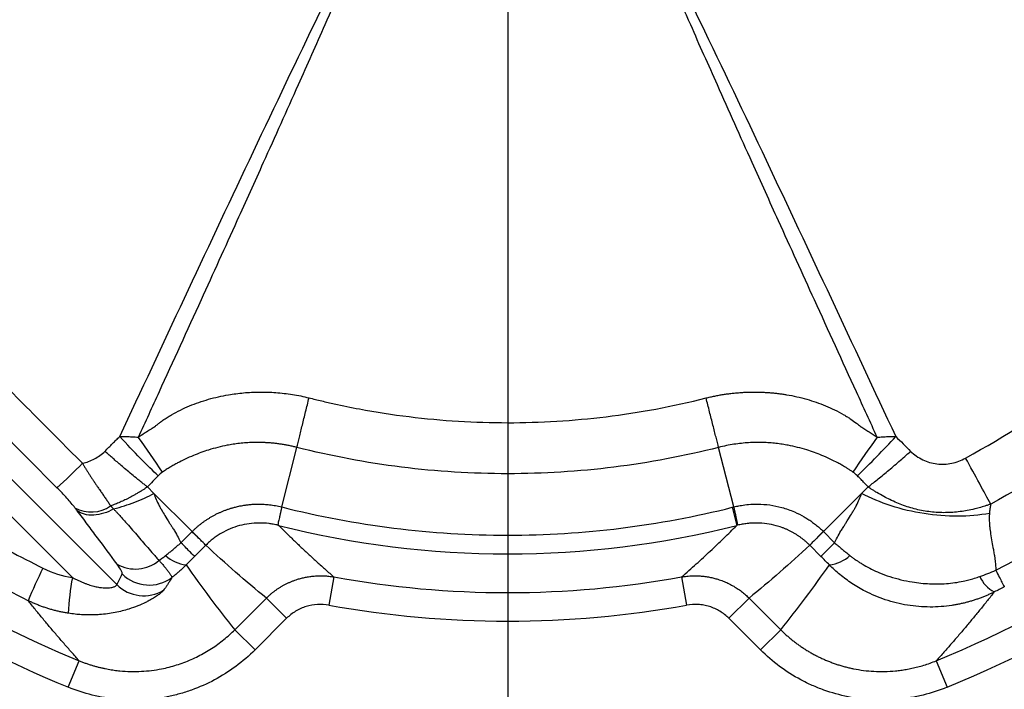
# Model space of a CAD drawing. Header units: millimetres. Extents: x 0 to 594, y 0 to 420.
# Tile 30 of 43: x 382 to 417, y 230 to 253. Entities that reach past the tile are written whole.
import ezdxf

# ---------------------------------------------------------------- set-up
doc = ezdxf.new("R2010")
doc.units = ezdxf.units.MM
doc.linetypes.add('CENTERX2', pattern=[20.32, 12.7, -2.54, 2.54, -2.54])
doc.layers.add('SLD-0', color=7, linetype='Continuous')
doc.styles.add('SLDTEXTSTYLE0', font='TXT', dxfattribs={"width": 0.75})
doc.dimstyles.new('SLDDIMSTYLE3', dxfattribs={"dimtxt": 3.5, "dimasz": 3.2, "dimexe": 0, "dimexo": 0.0625, "dimgap": 0.875, "dimtad": 1, "dimdec": 1, "dimlfac": 3, "dimrnd": 1e-09, "dimzin": 12, "dimdsep": 46, "dimtxsty": 'SLDTEXTSTYLE0', "dimsah": 1, "dimcen": 0.09, "dimadec": 0, "dimazin": 3, "dimtfac": 1, "dimtdec": 1, "dimtofl": 0, "dimtmove": 0, "dimatfit": 3, "dimfxl": 1, "dimfrac": 2, "dimtolj": 1, "dimtzin": 12, "dimarcsym": 0})

# ---------------------------------------------------------------- blocks, each defined once
blk = doc.blocks.new('_D_6')
at = {"layer": 'SLD-0', "color": 7, "transparency": 16777216}
for p, q in [((398.255, 319.301), (333.173, 319.301)), ((334.173, 215.744), (334.173, 319.301)), ((322.35, 273.341), (322.35, 274.407)), ((322.35, 274.407), (327.906, 274.407)), ((327.906, 274.407), (327.906, 273.341)), ((322.35, 261.704), (322.35, 260.637)), ((327.906, 260.637), (327.906, 261.704)), ((322.35, 260.637), (327.906, 260.637)), ((398.255, 215.744), (333.173, 215.744))]:
    blk.add_line(p, q, dxfattribs=at)
for points in [[(334.173, 319.301), (333.623, 316.101), (334.723, 316.101)], [(334.173, 215.744), (334.723, 218.944), (333.623, 218.944)]]:
    blk.add_solid(points, dxfattribs=at)
at = {"layer": 'SLD-0', "color": 7, "transparency": 16777216, "char_height": 3.5, "attachment_point": 1, "rotation": 90, "style": 'SLDTEXTSTYLE0'}
for s, insert in [('310.7', (329.662, 264.343)), ('12.23', (323.394, 261.704)), ('%%c', (329.662, 259.064))]:
    blk.add_mtext(s, dxfattribs=dict(at, insert=insert))
blk = doc.blocks.new('SW_CENTERMARKSYMBOL_1')
at = {"layer": 'SLD-0', "color": 0}
blk.add_line((0, -1.667), (0, -56.088), dxfattribs=at)

msp = doc.modelspace()

# ---------------------------------------------------------------- linework, layer by layer
at = {"color": 7, "linetype": 'Continuous', "lineweight": 25}
for p, q in [((383.511, 237.107), (378.853, 241.778)), ((384.055, 233.968), (377.548, 240.474)), ((379.377, 239.948), (385.605, 233.72)), ((391.364, 236.434), (391.892, 238.514)), ((407.146, 236.433), (406.618, 238.514)), ((399.255, 237.594), (399.255, 235.448)), ((386.675, 237.131), (386.901, 236.905)), ((386.901, 236.905), (388.233, 235.573)), ((410.276, 235.573), (411.608, 236.905)), ((411.608, 236.905), (411.835, 237.131)), ((407.094, 236.421), (407.253, 235.789)), ((387.842, 235.182), (388.233, 235.573)), ((410.276, 235.573), (410.667, 235.182)), ((388.709, 235.097), (388.318, 234.706)), ((410.191, 234.706), (409.8, 235.097)), ((393.186, 233.987), (393.008, 233.004)), ((405.323, 233.987), (405.501, 233.004)), ((389.724, 232.145), (390.827, 233.249)), ((391.532, 232.543), (390.827, 233.249)), ((407.682, 233.249), (406.977, 232.543)), ((407.682, 233.249), (408.786, 232.145)), ((391.532, 232.543), (390.429, 231.44)), ((408.081, 231.44), (406.977, 232.543)), ((390.429, 231.44), (389.724, 232.145)), ((408.786, 232.145), (408.081, 231.44)), ((383.91, 230.136), (384.29, 231.061)), ((414.22, 231.061), (414.599, 230.136))]:
    msp.add_line(p, q, dxfattribs=at)
for centre, radius, start, end in [((399.255, 267.522), 50.333, 177.925, 264.0027), ((399.255, 267.522), 50.1, 178.0379, 264.0946), ((399.255, 267.522), 44.835, 270.8777, 356.493), ((399.255, 267.522), 44.811, 275.0746, 354.9254), ((399.255, 267.522), 50, 268.0867, 354.1343), ((399.255, 267.522), 49.4, 268.3836, 354.3759), ((399.255, 267.522), 50.1, 271.9896, 354.0946), ((399.255, 267.522), 50.333, 271.9896, 354.0027), ((399.255, 267.522), 44.333, 288.8479, 341.1518), ((399.255, 267.522), 43.78, 199.7563, 250.2436), ((399.255, 267.522), 43.28, 199.7563, 250.2436), ((399.255, 267.522), 43.28, 289.7563, 340.2437), ((399.255, 267.522), 43.78, 289.7563, 340.2437), ((399.255, 267.522), 39.413, 292.315, 337.685), ((399.255, 267.522), 40.412, 292.315, 337.685), ((399.255, 267.522), 37.407, 297.1036, 332.8964), ((339.329, 205.18), 57.847, 34.14881, 35.61928), ((459.174, 205.186), 57.839, 144.382, 145.85266), ((390.617, 259.23), 30.097, 313.8382, 317.4876), ((370.657, 251.46), 19.268, 311.8462, 315.5191), ((399.255, 267.522), 40.412, 227.8446, 247.685), ((399.255, 267.522), 39.413, 229.4452, 247.685), ((384.713, 237.445), 1.186, 241.1932, 304.7152), ((399.255, 267.522), 32.074, 255.7575, 270), ((399.255, 267.522), 32.074, 270, 284.1462), ((399.255, 267.522), 44.333, 225, 251.1518), ((399.255, 267.522), 44.835, 225, 266.493), ((399.255, 267.522), 44.811, 225, 264.9254), ((253.642, 100.966), 190.355, 44.8006, 45.00332), ((399.255, 267.522), 32.726, 255.8462, 284.1462), ((386.249, 235.548), 1.283, 240.2724, 310.2622), ((388.155, 235.633), 1.232, 226.5497, 263.8956), ((410.355, 235.633), 1.232, 276.1044, 313.4503), ((395.939, 227.698), 14.5, 152.9514, 157.8724), ((392.416, 232.37), 8.513, 169.18, 177.6506), ((386.729, 235.045), 1.34, 225.3244, 306.6057), ((399.255, 267.522), 34.08, 259.7423, 280.2577), ((416.808, 234.506), 1.185, 205.1281, 241.5784), ((386.548, 234.67), 1.339, 225.219, 300.9719), ((399.255, 267.522), 35.079, 259.7423, 280.2577), ((399.255, 267.522), 49.4, 225, 264.3759), ((399.255, 267.522), 50, 225, 264.1343)]:
    msp.add_arc(centre, radius, start, end, dxfattribs=at)
for points, knots in [([(385.707, 238.893), (386.458, 240.504), (387.21, 242.114), (388.717, 245.334), (389.473, 246.943), (390.992, 250.157), (391.755, 251.762), (392.916, 254.163), (393.305, 254.962), (393.897, 256.156), (394.096, 256.553), (394.498, 257.346), (394.702, 257.741), (394.905, 258.136)], [0, 0, 0, 0, 0.25, 0.25, 0.5, 0.5, 0.75, 0.75, 0.875, 0.875, 0.9375, 0.9375, 1, 1, 1, 1]), ([(394.932, 258.122), (394.891, 258.02), (394.81, 257.816), (394.648, 257.408), (394.45, 256.92), (394.193, 256.314), (393.868, 255.557), (393.42, 254.53), (392.758, 253.025), (391.844, 250.97), (390.82, 248.687), (389.689, 246.183), (388.476, 243.512), (387.327, 240.994), (386.595, 239.397), (386.354, 238.87)], [0, 0, 0, 0, 0.015632, 0.031264, 0.062521, 0.090565, 0.125019, 0.179811, 0.25001, 0.358972, 0.500001, 0.606166, 0.75, 0.917539, 1, 1, 1, 1]), ([(412.156, 238.87), (411.914, 239.397), (411.183, 240.994), (410.034, 243.512), (408.821, 246.183), (407.689, 248.687), (406.665, 250.97), (405.752, 253.025), (405.089, 254.53), (404.641, 255.557), (404.316, 256.314), (404.06, 256.92), (403.861, 257.408), (403.699, 257.816), (403.618, 258.02), (403.577, 258.122)], [0, 0, 0, 0, 0.08246, 0.25, 0.393833, 0.499999, 0.641027, 0.74999, 0.820188, 0.874981, 0.909434, 0.937479, 0.968736, 0.984368, 1, 1, 1, 1]), ([(403.605, 258.136), (403.808, 257.741), (404.011, 257.346), (404.414, 256.553), (404.612, 256.156), (405.205, 254.962), (405.594, 254.163), (406.754, 251.762), (407.517, 250.157), (409.036, 246.943), (409.792, 245.334), (411.3, 242.114), (412.052, 240.504), (412.803, 238.893)], [0, 0, 0, 0, 0.0625, 0.0625, 0.125, 0.125, 0.25, 0.25, 0.5, 0.5, 0.75, 0.75, 1, 1, 1, 1]), ([(369.692, 252.672), (370.002, 252.364), (370.619, 251.75), (371.541, 250.831), (372.46, 249.915), (373.685, 248.692), (375.218, 247.163), (377.056, 245.324), (378.895, 243.486), (380.729, 241.647), (382.567, 239.805), (383.79, 238.577), (384.405, 237.96)], [0, 0, 0, 0, 0.062986, 0.125535, 0.187815, 0.250003, 0.375162, 0.500002, 0.62484, 0.75, 0.874465, 1, 1, 1, 1]), ([(415.244, 238.144), (416.649, 238.908), (417.999, 239.774), (420.562, 241.69), (422.987, 243.79), (425.087, 246.215), (427.003, 248.778), (427.869, 250.128), (428.633, 251.533)], [0, 0, 0, 0, 0.25, 0.25, 0.5, 0.75, 0.75, 1, 1, 1, 1]), ([(430.243, 250.657), (429.436, 249.175), (428.523, 247.751), (426.502, 245.048), (425.395, 243.769), (423.008, 241.382), (421.729, 240.275), (419.026, 238.254), (417.602, 237.341), (416.12, 236.534)], [0, 0, 0, 0, 0.25, 0.25, 0.5, 0.5, 0.75, 0.75, 1, 1, 1, 1]), ([(386.931, 239.243), (386.957, 239.265), (387.013, 239.312), (387.107, 239.385), (387.224, 239.47), (387.36, 239.56), (387.562, 239.682), (387.822, 239.821), (388.248, 240.015), (388.807, 240.208), (389.354, 240.331), (389.766, 240.393), (390.034, 240.423), (390.308, 240.442), (390.587, 240.45), (390.871, 240.447), (391.158, 240.432), (391.447, 240.404), (391.737, 240.364), (392.028, 240.313), (392.22, 240.268), (392.317, 240.246)], [0, 0, 0, 0, 0.017931, 0.03892, 0.063007, 0.094159, 0.125381, 0.187805, 0.250004, 0.37327, 0.499848, 0.546431, 0.593995, 0.642469, 0.691771, 0.741809, 0.792484, 0.843718, 0.89544, 0.947566, 1, 1, 1, 1]), ([(406.179, 240.242), (406.229, 240.254), (406.33, 240.278), (406.481, 240.31), (406.632, 240.339), (406.784, 240.365), (406.936, 240.387), (407.088, 240.405), (407.24, 240.421), (407.391, 240.432), (407.542, 240.441), (407.692, 240.446), (407.841, 240.449), (407.99, 240.447), (408.137, 240.443), (408.284, 240.436), (408.429, 240.425), (408.573, 240.412), (408.715, 240.396), (408.855, 240.377), (409.184, 240.325), (409.691, 240.211), (410.245, 240.021), (410.674, 239.828), (410.926, 239.695), (411.115, 239.581), (411.262, 239.486), (411.418, 239.376), (411.528, 239.285), (411.578, 239.244)], [0, 0, 0, 0, 0.02725, 0.054464, 0.081625, 0.108721, 0.135739, 0.162667, 0.189494, 0.216209, 0.242804, 0.269268, 0.295588, 0.32175, 0.347741, 0.373547, 0.399156, 0.424556, 0.449737, 0.474689, 0.499402, 0.625625, 0.748475, 0.807881, 0.873821, 0.89913, 0.924293, 0.965947, 1, 1, 1, 1]), ([(391.892, 238.514), (391.918, 238.621), (391.947, 238.74), (392.011, 239.002), (392.046, 239.145), (392.12, 239.444), (392.158, 239.601), (392.237, 239.921), (392.277, 240.084), (392.317, 240.246)], [0, 0, 0, 0, 0.25, 0.25, 0.5, 0.5, 0.75, 0.75, 1, 1, 1, 1]), ([(392.317, 240.246), (392.464, 240.209), (392.611, 240.172), (392.905, 240.102), (393.345, 240.002), (394.365, 239.794), (395.232, 239.66), (396.96, 239.447), (398.104, 239.378), (400.392, 239.377), (401.536, 239.446), (403.84, 239.729), (405, 239.943), (406.179, 240.242)], [0, 0, 0, 0, 0.03125, 0.03125, 0.0625, 0.125, 0.25, 0.25, 0.5, 0.5, 0.75, 0.75, 1, 1, 1, 1]), ([(406.618, 238.514), (406.591, 238.62), (406.56, 238.74), (406.494, 239.001), (406.458, 239.143), (406.382, 239.442), (406.342, 239.599), (406.261, 239.919), (406.22, 240.081), (406.179, 240.242)], [0, 0, 0, 0, 0.25, 0.25, 0.5, 0.5, 0.75, 0.75, 1, 1, 1, 1]), ([(386.354, 238.87), (386.396, 238.9), (386.49, 238.966), (386.641, 239.065), (386.793, 239.159), (386.89, 239.218), (386.931, 239.243)], [0, 0, 0, 0, 0.223898, 0.500018, 0.792215, 1, 1, 1, 1]), ([(411.578, 239.244), (411.584, 239.239), (411.59, 239.236), (411.602, 239.229), (411.621, 239.217), (411.663, 239.191), (411.7, 239.168), (411.773, 239.123), (411.822, 239.093), (411.967, 239.001), (412.062, 238.937), (412.156, 238.87)], [0, 0, 0, 0, 0.03125, 0.03125, 0.0625, 0.125, 0.25, 0.25, 0.5, 0.5, 1, 1, 1, 1]), ([(375.916, 238.842), (376.723, 238.211), (378.239, 237.024), (380.632, 235.523), (382.228, 234.701), (383.025, 234.292)], [0, 0, 0, 0, 0.363263, 0.682161, 1, 1, 1, 1]), ([(385.189, 238.376), (385.234, 238.423), (385.322, 238.516), (385.453, 238.65), (385.58, 238.775), (385.665, 238.854), (385.707, 238.893)], [0, 0, 0, 0, 0.268077, 0.52403, 0.767964, 1, 1, 1, 1]), ([(385.707, 238.893), (385.743, 238.893), (385.815, 238.894), (385.924, 238.893), (386.032, 238.89), (386.14, 238.885), (386.247, 238.879), (386.318, 238.873), (386.354, 238.87)], [0, 0, 0, 0, 0.1674526, 0.3345787, 0.5013898, 0.6678942, 0.8340969, 1, 1, 1, 1]), ([(387.046, 237.521), (386.87, 237.688), (386.658, 237.897), (386.199, 238.367), (385.952, 238.627), (385.707, 238.893)], [0, 0, 0, 0, 0.5, 0.5, 1, 1, 1, 1]), ([(391.892, 238.514), (391.846, 238.526), (391.757, 238.548), (391.622, 238.577), (391.489, 238.602), (391.357, 238.624), (391.226, 238.642), (391.098, 238.657), (390.97, 238.669), (390.844, 238.678), (390.72, 238.684), (390.596, 238.687), (390.475, 238.687), (390.355, 238.685), (390.236, 238.681), (390.119, 238.674), (390.003, 238.664), (389.889, 238.653), (389.777, 238.639), (389.667, 238.623), (389.56, 238.606), (389.27, 238.554), (388.837, 238.444), (388.351, 238.266), (387.995, 238.107), (387.767, 237.993), (387.593, 237.898), (387.46, 237.822), (387.33, 237.74), (387.245, 237.681), (387.203, 237.652)], [0, 0, 0, 0, 0.028476, 0.0564978, 0.0840866, 0.1112624, 0.138044, 0.1644487, 0.1904925, 0.2161904, 0.2415559, 0.2666014, 0.2913391, 0.3157933, 0.3399658, 0.3638531, 0.3874932, 0.410829, 0.4337803, 0.4563238, 0.4784762, 0.5002473, 0.636585, 0.7503688, 0.8158271, 0.8747845, 0.9059416, 0.9371649, 0.9687197, 1, 1, 1, 1]), ([(411.307, 237.652), (411.279, 237.672), (411.223, 237.711), (411.136, 237.767), (411.034, 237.83), (410.916, 237.899), (410.74, 237.994), (410.51, 238.109), (410.153, 238.269), (409.667, 238.446), (409.201, 238.563), (408.839, 238.625), (408.619, 238.654), (408.391, 238.675), (408.155, 238.686), (407.913, 238.688), (407.665, 238.679), (407.411, 238.658), (407.151, 238.625), (406.885, 238.578), (406.708, 238.536), (406.618, 238.514)], [0, 0, 0, 0, 0.020809, 0.04177, 0.062888, 0.094242, 0.125587, 0.185206, 0.251181, 0.364784, 0.500379, 0.543946, 0.589078, 0.635846, 0.68393, 0.733123, 0.783574, 0.835376, 0.888615, 0.943436, 1, 1, 1, 1]), ([(412.156, 238.87), (412.186, 238.873), (412.247, 238.878), (412.339, 238.883), (412.431, 238.888), (412.524, 238.891), (412.616, 238.893), (412.71, 238.894), (412.772, 238.893), (412.803, 238.893)], [0, 0, 0, 0, 0.142185, 0.28459, 0.427216, 0.570064, 0.71314, 0.856449, 1, 1, 1, 1]), ([(384.405, 237.96), (384.552, 237.991), (384.692, 238.043), (384.89, 238.15), (384.954, 238.19), (385.075, 238.278), (385.134, 238.325), (385.189, 238.376)], [0, 0, 0, 0, 0.5, 0.5, 0.75, 0.75, 1, 1, 1, 1]), ([(386.675, 237.131), (386.659, 237.143), (386.627, 237.167), (386.578, 237.205), (386.528, 237.244), (386.473, 237.29), (386.389, 237.357), (386.256, 237.463), (386.078, 237.61), (385.89, 237.767), (385.723, 237.91), (385.577, 238.035), (385.44, 238.155), (385.311, 238.268), (385.229, 238.341), (385.189, 238.376)], [0, 0, 0, 0, 0.040027, 0.0799, 0.119651, 0.159293, 0.211388, 0.308061, 0.447139, 0.576795, 0.673664, 0.764428, 0.849072, 0.927592, 1, 1, 1, 1]), ([(411.835, 237.131), (411.929, 237.204), (412.035, 237.287), (412.264, 237.472), (412.388, 237.574), (412.646, 237.79), (412.78, 237.904), (413.05, 238.137), (413.185, 238.256), (413.318, 238.374)], [0, 0, 0, 0, 0.25, 0.25, 0.5, 0.5, 0.75, 0.75, 1, 1, 1, 1]), ([(413.318, 238.374), (413.448, 238.259), (413.59, 238.159), (413.823, 238.046), (413.905, 238.014), (414.071, 237.965), (414.155, 237.948), (414.326, 237.927), (414.413, 237.923), (414.587, 237.931), (414.672, 237.943), (414.841, 237.978), (414.925, 238.003), (415.088, 238.065), (415.167, 238.102), (415.244, 238.144)], [0, 0, 0, 0, 0.25, 0.25, 0.375, 0.375, 0.5, 0.5, 0.625, 0.625, 0.75, 0.75, 0.875, 0.875, 1, 1, 1, 1]), ([(382.507, 233.159), (381.562, 233.649), (379.676, 234.627), (377.136, 236.278), (375.61, 237.503), (374.911, 238.065)], [0, 0, 0, 0, 0.3523818, 0.7031021, 1, 1, 1, 1]), ([(384.405, 237.96), (384.421, 237.932), (384.454, 237.875), (384.505, 237.79), (384.559, 237.703), (384.615, 237.614), (384.674, 237.524), (384.734, 237.432), (384.795, 237.34), (384.858, 237.246), (384.927, 237.145), (385.001, 237.036), (385.081, 236.92), (385.16, 236.805), (385.239, 236.691), (385.316, 236.578), (385.364, 236.506), (385.389, 236.47)], [0, 0, 0, 0, 0.0492072, 0.1000039, 0.1523925, 0.206372, 0.2619383, 0.3190847, 0.3778017, 0.4380781, 0.499902, 0.5771524, 0.6568789, 0.7390564, 0.8236555, 0.9106456, 1, 1, 1, 1]), ([(416.12, 236.534), (416.01, 236.736), (415.875, 236.984), (415.575, 237.534), (415.411, 237.837), (415.244, 238.144)], [0, 0, 0, 0, 0.5, 0.5, 1, 1, 1, 1]), ([(411.835, 237.131), (411.807, 237.163), (411.747, 237.23), (411.666, 237.317), (411.571, 237.417), (411.507, 237.479), (411.463, 237.522)], [0, 0, 0, 0, 0.233224, 0.499588, 0.66225, 1, 1, 1, 1]), ([(384.142, 236.406), (384.103, 236.456), (384.059, 236.511), (383.964, 236.623), (383.913, 236.681), (383.805, 236.801), (383.748, 236.862), (383.632, 236.984), (383.572, 237.046), (383.511, 237.107)], [0, 0, 0, 0, 0.25, 0.25, 0.5, 0.5, 0.75, 0.75, 1, 1, 1, 1]), ([(386.364, 236.938), (386.329, 236.917), (386.261, 236.876), (386.16, 236.819), (386.064, 236.768), (385.974, 236.721), (385.859, 236.664), (385.719, 236.6), (385.552, 236.53), (385.442, 236.49), (385.389, 236.47)], [0, 0, 0, 0, 0.113891, 0.221155, 0.321545, 0.414835, 0.500816, 0.676212, 0.8428, 1, 1, 1, 1]), ([(385.492, 236.363), (385.746, 236.431), (385.993, 236.511), (386.464, 236.693), (386.69, 236.795), (386.901, 236.905)], [0, 0, 0, 0, 0.5, 0.5, 1, 1, 1, 1]), ([(386.675, 237.131), (386.652, 237.117), (386.601, 237.084), (386.519, 237.031), (386.437, 236.981), (386.385, 236.95), (386.364, 236.938)], [0, 0, 0, 0, 0.217184, 0.500931, 0.806411, 1, 1, 1, 1]), ([(386.901, 236.905), (386.944, 236.771), (387.021, 236.591), (387.133, 236.384), (387.163, 236.332), (387.171, 236.318), (387.173, 236.314), (387.174, 236.312), (387.174, 236.312), (387.174, 236.312), (387.175, 236.31), (387.179, 236.303), (387.2, 236.268), (387.27, 236.154), (387.394, 235.956), (387.485, 235.811), (387.51, 235.77), (387.517, 235.759), (387.521, 235.754), (387.522, 235.753), (387.523, 235.75), (387.531, 235.738), (387.564, 235.684), (387.694, 235.472), (387.787, 235.3), (387.842, 235.182)], [0, 0, 0, 0, 0.25, 0.3125, 0.328125, 0.332031, 0.333984, 0.333984, 0.334961, 0.334961, 0.335937, 0.34375, 0.375, 0.5, 0.625, 0.65625, 0.664062, 0.667969, 0.667969, 0.669922, 0.669922, 0.671875, 0.6875, 0.75, 1, 1, 1, 1]), ([(410.667, 235.182), (410.723, 235.3), (410.816, 235.472), (410.945, 235.684), (410.979, 235.738), (410.986, 235.75), (410.988, 235.753), (410.989, 235.754), (410.992, 235.759), (410.999, 235.77), (411.024, 235.811), (411.116, 235.956), (411.239, 236.154), (411.309, 236.268), (411.33, 236.304), (411.334, 236.31), (411.335, 236.312), (411.335, 236.312), (411.335, 236.312), (411.336, 236.314), (411.338, 236.318), (411.346, 236.332), (411.376, 236.384), (411.488, 236.591), (411.565, 236.771), (411.608, 236.905)], [0, 0, 0, 0, 0.25, 0.3125, 0.328125, 0.330078, 0.330078, 0.332031, 0.332031, 0.335937, 0.34375, 0.375, 0.5, 0.625, 0.65625, 0.664062, 0.665039, 0.665039, 0.666016, 0.666016, 0.667969, 0.671875, 0.6875, 0.75, 1, 1, 1, 1]), ([(416.076, 236.206), (415.727, 236.145), (415.353, 236.112), (414.582, 236.108), (414.185, 236.138), (413.398, 236.261), (413.01, 236.354), (412.273, 236.594), (411.925, 236.74), (411.608, 236.905)], [0, 0, 0, 0, 0.25, 0.25, 0.5, 0.5, 0.75, 0.75, 1, 1, 1, 1]), ([(412.145, 236.938), (412.124, 236.95), (412.072, 236.981), (411.991, 237.031), (411.908, 237.084), (411.857, 237.117), (411.835, 237.131)], [0, 0, 0, 0, 0.194827, 0.499078, 0.783186, 1, 1, 1, 1]), ([(416.12, 236.534), (416.085, 236.522), (416.017, 236.498), (415.916, 236.464), (415.817, 236.434), (415.722, 236.407), (415.571, 236.367), (415.371, 236.321), (415.114, 236.277), (414.861, 236.248), (414.516, 236.228), (414.085, 236.243), (413.659, 236.314), (413.324, 236.402), (413.08, 236.482), (412.838, 236.578), (412.609, 236.683), (412.375, 236.803), (412.226, 236.89), (412.145, 236.938)], [0, 0, 0, 0, 0.0268149, 0.0527836, 0.0778827, 0.1020965, 0.1254094, 0.1912109, 0.2506883, 0.3149461, 0.3754583, 0.5006327, 0.6249609, 0.6868194, 0.7500414, 0.8100915, 0.8750074, 0.9318392, 1, 1, 1, 1]), ([(385.492, 236.363), (385.386, 236.303), (385.27, 236.251), (385.033, 236.177), (384.912, 236.154), (384.681, 236.142), (384.571, 236.154), (384.377, 236.207), (384.292, 236.249), (384.223, 236.3)], [0, 0, 0, 0, 0.25, 0.25, 0.5, 0.5, 0.75, 0.75, 1, 1, 1, 1]), ([(385.613, 234.434), (385.382, 234.745), (385.155, 235.052), (384.813, 235.514), (384.698, 235.669), (384.465, 235.981), (384.347, 236.139), (384.223, 236.3)], [0, 0, 0, 0, 0.5, 0.5, 0.75, 0.75, 1, 1, 1, 1]), ([(385.492, 236.363), (385.516, 236.337), (385.565, 236.286), (385.658, 236.186), (385.773, 236.06), (385.93, 235.884), (386.106, 235.683), (386.299, 235.458), (386.491, 235.235), (386.684, 235.012), (386.847, 234.825), (386.979, 234.678), (387.046, 234.605), (387.078, 234.569)], [0, 0, 0, 0, 0.041819, 0.083466, 0.164866, 0.250114, 0.375066, 0.500043, 0.625032, 0.75002, 0.875007, 0.939806, 1, 1, 1, 1]), ([(388.235, 235.575), (388.261, 235.6), (388.311, 235.649), (388.389, 235.72), (388.47, 235.788), (388.552, 235.854), (388.637, 235.917), (388.723, 235.977), (388.812, 236.034), (388.902, 236.088), (388.995, 236.14), (389.089, 236.189), (389.186, 236.235), (389.283, 236.278), (389.382, 236.318), (389.482, 236.354), (389.583, 236.387), (389.67, 236.412), (389.748, 236.433), (389.821, 236.451), (389.909, 236.47), (390.012, 236.489), (390.131, 236.507), (390.265, 236.521), (390.414, 236.531), (390.577, 236.535), (390.754, 236.529), (390.946, 236.512), (391.151, 236.482), (391.291, 236.45), (391.363, 236.433)], [0, 0, 0, 0, 0.031234, 0.062356, 0.093398, 0.124396, 0.155386, 0.186399, 0.217459, 0.248588, 0.279839, 0.31127, 0.342805, 0.374272, 0.405632, 0.436941, 0.468231, 0.49953, 0.517377, 0.539536, 0.566035, 0.596922, 0.632274, 0.672119, 0.716103, 0.764182, 0.816426, 0.872986, 0.934073, 1, 1, 1, 1]), ([(391.363, 236.433), (391.359, 236.416), (391.351, 236.38), (391.339, 236.328), (391.327, 236.275), (391.315, 236.223), (391.299, 236.151), (391.279, 236.064), (391.258, 235.971), (391.243, 235.899), (391.234, 235.854), (391.231, 235.828), (391.231, 235.814), (391.232, 235.806), (391.234, 235.801), (391.237, 235.798), (391.24, 235.795), (391.243, 235.793), (391.246, 235.792), (391.251, 235.79), (391.252, 235.79)], [0, 0, 0, 0, 0.04581, 0.093664, 0.143562, 0.195504, 0.24949, 0.374397, 0.499302, 0.639072, 0.748912, 0.818461, 0.874202, 0.908673, 0.937082, 0.956837, 0.972951, 0.985452, 0.994406, 1, 1, 1, 1]), ([(407.146, 236.433), (407.178, 236.441), (407.267, 236.462), (407.438, 236.495), (407.685, 236.526), (408.017, 236.539), (408.407, 236.511), (408.839, 236.423), (409.242, 236.281), (409.54, 236.13), (409.736, 236.01), (409.869, 235.92), (410.004, 235.818), (410.141, 235.704), (410.229, 235.619), (410.274, 235.575)], [0, 0, 0, 0, 0.029301, 0.080786, 0.154207, 0.249728, 0.373793, 0.499954, 0.638447, 0.75015, 0.794808, 0.841994, 0.891813, 0.944416, 1, 1, 1, 1]), ([(407.146, 236.433), (407.15, 236.414), (407.159, 236.376), (407.171, 236.321), (407.183, 236.266), (407.197, 236.202), (407.216, 236.116), (407.236, 236.022), (407.252, 235.943), (407.263, 235.887), (407.27, 235.848), (407.275, 235.821), (407.278, 235.803), (407.278, 235.797), (407.278, 235.795)], [0, 0, 0, 0, 0.050365, 0.100735, 0.151099, 0.208327, 0.294967, 0.431253, 0.559988, 0.656948, 0.749426, 0.837424, 0.920947, 1, 1, 1, 1]), ([(416.12, 236.534), (416.119, 236.529), (416.118, 236.523), (416.116, 236.512), (416.115, 236.51), (416.113, 236.5), (416.109, 236.48), (416.101, 236.434), (416.087, 236.34), (416.079, 236.26), (416.076, 236.206)], [0, 0, 0, 0, 0.03125, 0.03125, 0.0625, 0.0625, 0.125, 0.25, 0.5, 1, 1, 1, 1]), ([(391.257, 235.788), (391.242, 235.792), (391.211, 235.8), (391.147, 235.815), (391.049, 235.834), (390.854, 235.864), (390.572, 235.88), (390.227, 235.856), (389.886, 235.787), (389.561, 235.676), (389.302, 235.547), (389.107, 235.426), (388.967, 235.325), (388.834, 235.217), (388.752, 235.138), (388.711, 235.098)], [0, 0, 0, 0, 0.016339, 0.03591, 0.071663, 0.125146, 0.250029, 0.379012, 0.500364, 0.627559, 0.751136, 0.813825, 0.876281, 0.938379, 1, 1, 1, 1]), ([(409.799, 235.098), (409.777, 235.12), (409.732, 235.163), (409.662, 235.226), (409.589, 235.287), (409.514, 235.345), (409.436, 235.402), (409.355, 235.456), (409.271, 235.507), (409.185, 235.555), (409.097, 235.601), (409.007, 235.643), (408.915, 235.682), (408.82, 235.718), (408.725, 235.75), (408.554, 235.8), (408.297, 235.854), (408.014, 235.876), (407.784, 235.871), (407.614, 235.857), (407.444, 235.832), (407.333, 235.807), (407.278, 235.795)], [0, 0, 0, 0, 0.033895, 0.068144, 0.102731, 0.13764, 0.172856, 0.208359, 0.244131, 0.280151, 0.316399, 0.352851, 0.389487, 0.426282, 0.463211, 0.500252, 0.621638, 0.750475, 0.810968, 0.87483, 0.937839, 1, 1, 1, 1]), ([(416.076, 236.206), (416.074, 236.181), (416.071, 236.131), (416.07, 236.055), (416.07, 235.976), (416.073, 235.895), (416.078, 235.81), (416.09, 235.677), (416.116, 235.479), (416.161, 235.22), (416.206, 234.98), (416.235, 234.81), (416.255, 234.698), (416.267, 234.608), (416.279, 234.507), (416.288, 234.409), (416.295, 234.315), (416.297, 234.253), (416.298, 234.223)], [0, 0, 0, 0, 0.0352, 0.071988, 0.110386, 0.150414, 0.19209, 0.23543, 0.349818, 0.493408, 0.635018, 0.722249, 0.755073, 0.808455, 0.859624, 0.908594, 0.95538, 1, 1, 1, 1]), ([(388.709, 235.097), (388.694, 235.112), (388.645, 235.161), (388.484, 235.322), (388.371, 235.435), (388.233, 235.573)], [0, 0, 0, 0, 0.5, 0.5, 1, 1, 1, 1]), ([(391.257, 235.788), (391.342, 235.704), (391.513, 235.533), (391.776, 235.277), (392.045, 235.021), (392.32, 234.763), (392.602, 234.505), (392.891, 234.245), (393.087, 234.074), (393.186, 233.987)], [0, 0, 0, 0, 0.137024, 0.275992, 0.416904, 0.559761, 0.704563, 0.851309, 1, 1, 1, 1]), ([(405.323, 233.987), (405.41, 234.063), (405.582, 234.213), (405.836, 234.44), (406.085, 234.667), (406.328, 234.893), (406.567, 235.118), (406.8, 235.342), (407.029, 235.565), (407.178, 235.714), (407.253, 235.789)], [0, 0, 0, 0, 0.1302115, 0.2589339, 0.3861673, 0.5119116, 0.636167, 0.7589335, 0.8802111, 1, 1, 1, 1]), ([(410.274, 235.575), (410.139, 235.439), (410.025, 235.325), (409.862, 235.162), (409.813, 235.113), (409.799, 235.098)], [0, 0, 0, 0, 0.5, 0.5, 1, 1, 1, 1]), ([(410.276, 235.573), (410.138, 235.435), (410.026, 235.322), (409.864, 235.161), (409.815, 235.112), (409.8, 235.097)], [0, 0, 0, 0, 0.5, 0.5, 1, 1, 1, 1]), ([(387.307, 234.738), (387.345, 234.768), (387.418, 234.826), (387.527, 234.915), (387.634, 235.004), (387.739, 235.093), (387.808, 235.152), (387.842, 235.182)], [0, 0, 0, 0, 0.20436, 0.406541, 0.606536, 0.804351, 1, 1, 1, 1]), ([(388.318, 234.706), (388.304, 234.72), (388.255, 234.769), (388.092, 234.932), (387.978, 235.046), (387.842, 235.182)], [0, 0, 0, 0, 0.5, 0.5, 1, 1, 1, 1]), ([(410.667, 235.182), (410.532, 235.046), (410.417, 234.932), (410.254, 234.769), (410.206, 234.72), (410.191, 234.706)], [0, 0, 0, 0, 0.5, 0.5, 1, 1, 1, 1]), ([(410.667, 235.182), (410.701, 235.152), (410.77, 235.093), (410.875, 235.004), (410.982, 234.915), (411.091, 234.826), (411.165, 234.768), (411.202, 234.738)], [0, 0, 0, 0, 0.195649, 0.393464, 0.593459, 0.79564, 1, 1, 1, 1]), ([(387.078, 234.569), (387.117, 234.597), (387.195, 234.651), (387.27, 234.709), (387.307, 234.738)], [0, 0, 0, 0, 0.501373, 1, 1, 1, 1]), ([(387.078, 234.569), (387.093, 234.553), (387.123, 234.519), (387.166, 234.469), (387.209, 234.418), (387.251, 234.369), (387.292, 234.32), (387.33, 234.272), (387.367, 234.225), (387.401, 234.181), (387.432, 234.139), (387.46, 234.1), (387.483, 234.065), (387.502, 234.033), (387.517, 234.007), (387.526, 233.985), (387.527, 233.975), (387.528, 233.969)], [0, 0, 0, 0, 0.051658, 0.105562, 0.161719, 0.220128, 0.280779, 0.343652, 0.408716, 0.475928, 0.54523, 0.616554, 0.689814, 0.764911, 0.841729, 0.92014, 1, 1, 1, 1]), ([(411.202, 234.738), (411.233, 234.714), (411.295, 234.666), (411.392, 234.596), (411.491, 234.529), (411.592, 234.464), (411.748, 234.371), (411.96, 234.257), (412.26, 234.121), (412.601, 233.996), (412.984, 233.887), (413.445, 233.794), (413.977, 233.739), (414.474, 233.745), (414.867, 233.786), (415.129, 233.832), (415.357, 233.885), (415.548, 233.939), (415.673, 233.982), (415.735, 234.003)], [0, 0, 0, 0, 0.024672, 0.049535, 0.07458, 0.0998, 0.125189, 0.188301, 0.250509, 0.332295, 0.415619, 0.500445, 0.626967, 0.750318, 0.811999, 0.875109, 0.917097, 0.958742, 1, 1, 1, 1]), ([(385.787, 234.092), (385.796, 234.114), (385.786, 234.154), (385.727, 234.271), (385.679, 234.345), (385.613, 234.434)], [0, 0, 0, 0, 0.5, 0.5, 1, 1, 1, 1]), ([(388.024, 234.408), (387.993, 234.377), (387.931, 234.315), (387.834, 234.225), (387.735, 234.138), (387.633, 234.052), (387.563, 233.997), (387.528, 233.969)], [0, 0, 0, 0, 0.197613, 0.396472, 0.596526, 0.797721, 1, 1, 1, 1]), ([(416.244, 233.464), (416.207, 233.446), (416.132, 233.409), (416.017, 233.357), (415.9, 233.308), (415.782, 233.261), (415.661, 233.217), (415.538, 233.176), (415.413, 233.138), (415.286, 233.102), (415.158, 233.07), (415.028, 233.041), (414.897, 233.016), (414.558, 232.959), (413.994, 232.917), (413.208, 232.982), (412.445, 233.17), (411.881, 233.408), (411.502, 233.616), (411.275, 233.757), (411.06, 233.908), (410.856, 234.067), (410.664, 234.232), (410.545, 234.35), (410.486, 234.408)], [0, 0, 0, 0, 0.020012, 0.040187, 0.060521, 0.081011, 0.10165, 0.122436, 0.143363, 0.164425, 0.185618, 0.206935, 0.22837, 0.249917, 0.3723, 0.499576, 0.627604, 0.749211, 0.792768, 0.835673, 0.877884, 0.919363, 0.960077, 1, 1, 1, 1]), ([(416.298, 234.223), (416.388, 234.046), (416.46, 233.905), (416.561, 233.707), (416.59, 233.652), (416.595, 233.642)], [0, 0, 0, 0, 0.5, 0.5, 1, 1, 1, 1]), ([(384.055, 233.968), (384.091, 233.949), (384.162, 233.913), (384.268, 233.862), (384.372, 233.816), (384.472, 233.775), (384.568, 233.738), (384.662, 233.707), (384.752, 233.679), (384.838, 233.656), (384.921, 233.638), (385.059, 233.612), (385.243, 233.596), (385.403, 233.613), (385.49, 233.638), (385.536, 233.657), (385.572, 233.678), (385.597, 233.7), (385.602, 233.713), (385.605, 233.72)], [0, 0, 0, 0, 0.059856, 0.117353, 0.172536, 0.225458, 0.276174, 0.324752, 0.371266, 0.4158, 0.458453, 0.499334, 0.63004, 0.749686, 0.795287, 0.842667, 0.892309, 0.944634, 1, 1, 1, 1]), ([(387.528, 233.969), (387.506, 233.932), (387.463, 233.861), (387.4, 233.761), (387.341, 233.671), (387.288, 233.593), (387.253, 233.545), (387.237, 233.522)], [0, 0, 0, 0, 0.24239, 0.463616, 0.663644, 0.842447, 1, 1, 1, 1]), ([(390.827, 233.249), (390.85, 233.271), (390.895, 233.315), (390.966, 233.378), (391.04, 233.44), (391.116, 233.5), (391.196, 233.557), (391.278, 233.612), (391.363, 233.663), (391.45, 233.712), (391.539, 233.758), (391.631, 233.801), (391.724, 233.84), (391.82, 233.876), (391.928, 233.912), (392.051, 233.948), (392.192, 233.98), (392.342, 234.005), (392.499, 234.023), (392.664, 234.031), (392.834, 234.029), (393.009, 234.016), (393.127, 233.997), (393.186, 233.987)], [0, 0, 0, 0, 0.036725, 0.073821, 0.111271, 0.149055, 0.187152, 0.225539, 0.264193, 0.303089, 0.342203, 0.381507, 0.420975, 0.460578, 0.500289, 0.553828, 0.610188, 0.669267, 0.730937, 0.795042, 0.8614, 0.929799, 1, 1, 1, 1]), ([(405.323, 233.987), (405.355, 233.993), (405.419, 234.004), (405.513, 234.015), (405.607, 234.024), (405.7, 234.028), (405.791, 234.03), (405.881, 234.029), (405.969, 234.025), (406.055, 234.018), (406.139, 234.008), (406.221, 233.996), (406.3, 233.982), (406.377, 233.966), (406.452, 233.948), (406.524, 233.929), (406.631, 233.897), (406.773, 233.847), (406.945, 233.772), (407.11, 233.686), (407.268, 233.59), (407.416, 233.484), (407.555, 233.371), (407.64, 233.289), (407.682, 233.249)], [0, 0, 0, 0, 0.037695, 0.07491, 0.111606, 0.147747, 0.183298, 0.218226, 0.252501, 0.286094, 0.318981, 0.351137, 0.382542, 0.413176, 0.443023, 0.472067, 0.500296, 0.573868, 0.646989, 0.719481, 0.791177, 0.861922, 0.931573, 1, 1, 1, 1]), ([(387.237, 233.522), (387.234, 233.518), (387.228, 233.51), (387.215, 233.495), (387.199, 233.479), (387.18, 233.462), (387.158, 233.443), (387.133, 233.422), (387.083, 233.382), (386.993, 233.317), (386.862, 233.235), (386.729, 233.16), (386.566, 233.076), (386.336, 232.973), (385.986, 232.848), (385.539, 232.733), (385.119, 232.677), (384.796, 232.661), (384.588, 232.659), (384.37, 232.667), (384.142, 232.686), (383.989, 232.708), (383.91, 232.719)], [0, 0, 0, 0, 0.017638, 0.035293, 0.053001, 0.070799, 0.088721, 0.106804, 0.125082, 0.186666, 0.250244, 0.291431, 0.33379, 0.415038, 0.500143, 0.620393, 0.75024, 0.796011, 0.843895, 0.893879, 0.945932, 1, 1, 1, 1]), ([(416.244, 233.464), (416.165, 233.364), (416.005, 233.162), (415.762, 232.862), (415.516, 232.561), (415.265, 232.261), (415.01, 231.96), (414.751, 231.66), (414.487, 231.36), (414.309, 231.161), (414.22, 231.061)], [0, 0, 0, 0, 0.121315, 0.243683, 0.367104, 0.491577, 0.617104, 0.743683, 0.871315, 1, 1, 1, 1]), ([(384.29, 231.061), (384.2, 231.161), (384.023, 231.359), (383.76, 231.659), (383.501, 231.958), (383.247, 232.258), (382.996, 232.558), (382.75, 232.858), (382.588, 233.059), (382.507, 233.159)], [0, 0, 0, 0, 0.1464788, 0.2917503, 0.4358145, 0.5786716, 0.7203215, 0.8607643, 1, 1, 1, 1]), ([(383.91, 232.719), (383.867, 232.726), (383.781, 232.74), (383.651, 232.766), (383.522, 232.795), (383.393, 232.828), (383.264, 232.865), (383.135, 232.905), (383.008, 232.949), (382.881, 232.996), (382.755, 233.047), (382.63, 233.101), (382.548, 233.14), (382.507, 233.159)], [0, 0, 0, 0, 0.0889, 0.17833, 0.268249, 0.358616, 0.449387, 0.540518, 0.631965, 0.723682, 0.815624, 0.907746, 1, 1, 1, 1]), ([(393.008, 233.004), (392.875, 233.028), (392.742, 233.036), (392.475, 233.02), (392.341, 232.995), (392.15, 232.935), (392.088, 232.912), (391.966, 232.857), (391.906, 232.825), (391.733, 232.721), (391.628, 232.639), (391.532, 232.543)], [0, 0, 0, 0, 0.25, 0.25, 0.5, 0.5, 0.625, 0.625, 0.75, 0.75, 1, 1, 1, 1]), ([(406.977, 232.543), (406.881, 232.639), (406.776, 232.721), (406.605, 232.825), (406.545, 232.856), (406.422, 232.911), (406.36, 232.935), (406.233, 232.975), (406.168, 232.991), (406.036, 233.015), (405.969, 233.023), (405.768, 233.036), (405.634, 233.028), (405.501, 233.004)], [0, 0, 0, 0, 0.25, 0.25, 0.375, 0.375, 0.5, 0.5, 0.625, 0.625, 0.75, 0.75, 1, 1, 1, 1]), ([(384.29, 231.061), (384.329, 231.045), (384.407, 231.014), (384.524, 230.971), (384.64, 230.932), (384.755, 230.896), (384.868, 230.863), (384.98, 230.834), (385.09, 230.808), (385.198, 230.784), (385.305, 230.764), (385.408, 230.746), (385.51, 230.731), (385.609, 230.719), (385.801, 230.698), (386.085, 230.681), (386.457, 230.687), (386.817, 230.719), (387.141, 230.771), (387.432, 230.837), (387.693, 230.912), (387.95, 231), (388.202, 231.102), (388.446, 231.218), (388.683, 231.345), (388.911, 231.485), (389.13, 231.635), (389.339, 231.796), (389.538, 231.965), (389.662, 232.085), (389.724, 232.145)], [0, 0, 0, 0, 0.021591, 0.042833, 0.063711, 0.084208, 0.104312, 0.12401, 0.143288, 0.162135, 0.18054, 0.198492, 0.215983, 0.233003, 0.249544, 0.314537, 0.377953, 0.439581, 0.499241, 0.545463, 0.591742, 0.638011, 0.684204, 0.730253, 0.776092, 0.821658, 0.866889, 0.911726, 0.956114, 1, 1, 1, 1]), ([(408.786, 232.145), (408.818, 232.113), (408.882, 232.05), (408.981, 231.959), (409.084, 231.87), (409.189, 231.783), (409.297, 231.698), (409.408, 231.616), (409.522, 231.537), (409.639, 231.461), (409.758, 231.388), (409.879, 231.317), (410.003, 231.251), (410.128, 231.187), (410.256, 231.127), (410.386, 231.071), (410.518, 231.018), (410.651, 230.969), (410.785, 230.923), (410.921, 230.882), (411.058, 230.844), (411.195, 230.81), (411.402, 230.766), (411.683, 230.72), (412.044, 230.687), (412.417, 230.681), (412.729, 230.699), (412.98, 230.728), (413.171, 230.757), (413.37, 230.796), (413.576, 230.844), (413.787, 230.904), (414.003, 230.975), (414.147, 231.032), (414.22, 231.061)], [0, 0, 0, 0, 0.02286, 0.045863, 0.069001, 0.092268, 0.115656, 0.139157, 0.162762, 0.186465, 0.210255, 0.234124, 0.258064, 0.282065, 0.306117, 0.330212, 0.354341, 0.378492, 0.402658, 0.426828, 0.450992, 0.475142, 0.499267, 0.558962, 0.620623, 0.684069, 0.749089, 0.780347, 0.813246, 0.847728, 0.883726, 0.921162, 0.959951, 1, 1, 1, 1]), ([(390.429, 231.44), (390.219, 231.23), (389.996, 231.038), (389.52, 230.686), (389.271, 230.528), (388.756, 230.253), (388.489, 230.135), (388.074, 229.987), (387.933, 229.942), (387.648, 229.863), (387.505, 229.829), (387.074, 229.744), (386.785, 229.708), (386.346, 229.686), (386.2, 229.684), (385.905, 229.691), (385.757, 229.7), (385.318, 229.743), (385.03, 229.793), (384.463, 229.933), (384.184, 230.024), (383.91, 230.136)], [0, 0, 0, 0, 0.125, 0.125, 0.25, 0.25, 0.375, 0.375, 0.4375, 0.4375, 0.5, 0.5, 0.625, 0.625, 0.6875, 0.6875, 0.75, 0.75, 0.875, 0.875, 1, 1, 1, 1]), ([(414.599, 230.136), (414.325, 230.024), (414.045, 229.932), (413.614, 229.826), (413.469, 229.796), (413.18, 229.747), (413.035, 229.727), (412.598, 229.686), (412.306, 229.679), (411.867, 229.701), (411.719, 229.714), (411.426, 229.751), (411.281, 229.774), (410.85, 229.861), (410.569, 229.939), (410.156, 230.087), (410.02, 230.141), (409.75, 230.261), (409.617, 230.326), (409.228, 230.534), (408.981, 230.691), (408.512, 231.039), (408.29, 231.23), (408.081, 231.44)], [0, 0, 0, 0, 0.125, 0.125, 0.1875, 0.1875, 0.25, 0.25, 0.375, 0.375, 0.4375, 0.4375, 0.5, 0.5, 0.625, 0.625, 0.6875, 0.6875, 0.75, 0.75, 0.875, 0.875, 1, 1, 1, 1])]:
    msp.add_open_spline(points, degree=3, knots=knots, dxfattribs=at)
for points in [[(412.803, 238.893), (412.982, 238.728), (413.153, 238.554), (413.318, 238.374)], [(399.255, 237.594), (396.775, 237.594), (394.295, 237.904), (391.892, 238.514)], [(406.618, 238.514), (404.214, 237.904), (401.734, 237.594), (399.255, 237.594)], [(387.203, 237.652), (387.147, 237.613), (387.095, 237.569), (387.046, 237.521)], [(411.463, 237.522), (411.414, 237.569), (411.363, 237.613), (411.307, 237.652)], [(387.046, 237.521), (386.916, 237.397), (386.793, 237.266), (386.675, 237.131)], [(384.223, 236.3), (384.196, 236.335), (384.169, 236.37), (384.142, 236.406)], [(385.389, 236.47), (385.423, 236.434), (385.458, 236.399), (385.492, 236.363)], [(391.363, 236.433), (391.364, 236.434), (391.364, 236.434), (391.364, 236.434)], [(407.094, 236.421), (407.111, 236.425), (407.128, 236.43), (407.146, 236.433)], [(388.233, 235.573), (388.234, 235.574), (388.235, 235.574), (388.235, 235.575)], [(391.252, 235.79), (391.254, 235.789), (391.255, 235.789), (391.257, 235.788)], [(407.278, 235.795), (407.269, 235.793), (407.261, 235.791), (407.253, 235.789)], [(410.274, 235.575), (410.275, 235.574), (410.276, 235.574), (410.276, 235.573)], [(388.711, 235.098), (388.71, 235.098), (388.71, 235.097), (388.709, 235.097)], [(390.827, 233.249), (390.101, 233.839), (389.394, 234.457), (388.711, 235.098)], [(409.799, 235.098), (409.115, 234.457), (408.408, 233.839), (407.682, 233.249)], [(409.8, 235.097), (409.8, 235.097), (409.799, 235.098), (409.799, 235.098)], [(388.318, 234.706), (388.219, 234.606), (388.121, 234.507), (388.024, 234.408)], [(410.486, 234.408), (410.389, 234.507), (410.291, 234.606), (410.191, 234.706)], [(383.025, 234.292), (383.353, 234.132), (383.696, 234.025), (384.055, 233.968)], [(388.024, 234.408), (388.562, 233.638), (389.129, 232.883), (389.724, 232.145)], [(408.786, 232.145), (409.38, 232.883), (409.948, 233.638), (410.486, 234.408)], [(415.735, 234.003), (415.925, 234.072), (416.113, 234.145), (416.298, 234.223)], [(385.605, 233.72), (385.67, 233.84), (385.73, 233.964), (385.787, 234.092)], [(416.595, 233.642), (416.477, 233.583), (416.361, 233.523), (416.244, 233.464)]]:
    msp.add_open_spline(points, degree=3, dxfattribs=at)
at = {"layer": 'SLD-0', "color": 7, "linetype": 'CENTERX2', "lineweight": 18}
msp.add_circle((399.255, 267.522), 51.779, dxfattribs=at)

# ---------------------------------------------------------------- block references
at = {"layer": 'SLD-0', "color": 7}
msp.add_blockref('SW_CENTERMARKSYMBOL_1', (399.255, 267.522), dxfattribs=at)

# ---------------------------------------------------------------- dimensions: what is measured, and where the dimension line sits
dim = msp.add_linear_dim(base=(334.173, 319.301), p1=(399.255, 215.744), p2=(399.255, 319.301), angle=90, text='%%c<>', dimstyle='SLDDIMSTYLE3', dxfattribs=at)
dim.commit()
dim.dimension.update_dxf_attribs({"geometry": '_D_6', "text_midpoint": (334.173, 267.522), "dimtype": 160})

doc.saveas('drawing.dxf')
